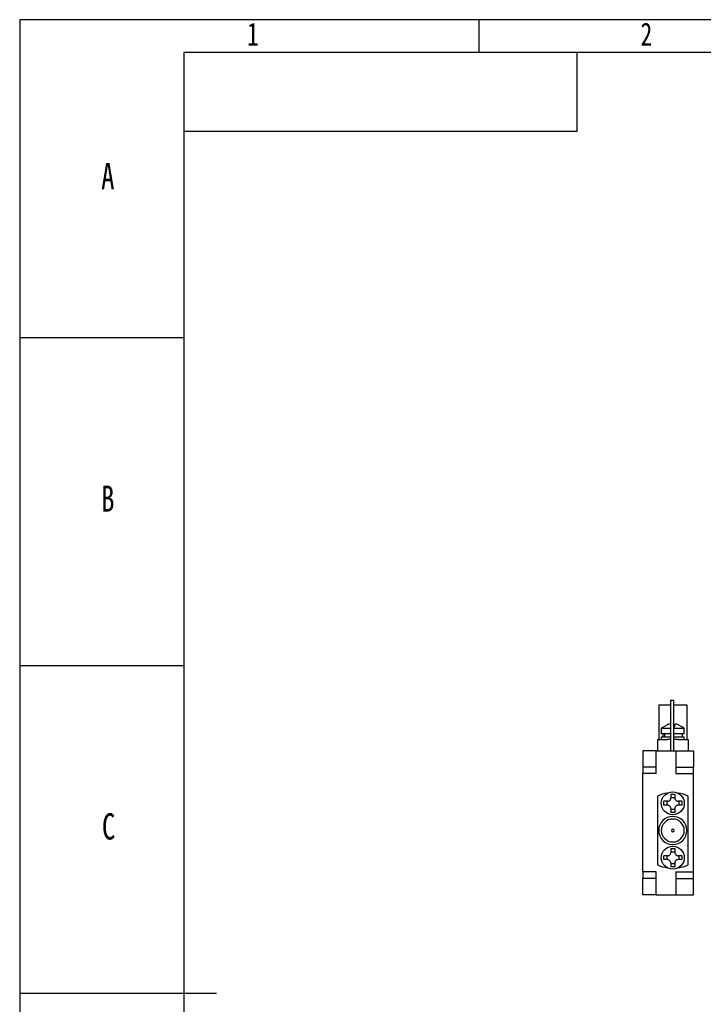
# Model space of a CAD drawing. Header units: millimetres. Extents: x 0 to 420, y 0 to 297.
# Tile 2 of 6: x 0 to 104, y 147 to 297. Entities that reach past the tile are written whole.
import ezdxf

# ---------------------------------------------------------------- set-up
doc = ezdxf.new("R2010")
doc.units = ezdxf.units.MM
for name, color, linetype in [('10', 7, 'Continuous'), ('5', 7, 'Continuous'), ('9', 7, 'Continuous')]:
    doc.layers.add(name, color=color, linetype=linetype)
doc.styles.add('SLDTEXTSTYLE1', font='hyswlongfangsong.ttf')

msp = doc.modelspace()

# ---------------------------------------------------------------- linework, layer by layer
at = {"color": 7, "linetype": 'Continuous', "lineweight": 25}
for p, q in [((97.418, 192.474), (97.418, 187.174)), ((97.418, 192.474), (99.218, 192.474)), ((99.218, 193.174), (99.218, 185.474)), ((99.218, 193.174), (99.718, 193.174)), ((99.718, 185.474), (99.718, 193.174)), ((99.718, 192.474), (101.718, 192.474)), ((101.718, 192.474), (101.718, 187.174)), ((98.768, 189.435), (98.184, 189.112)), ((99.868, 189.112), (99.868, 189.435)), ((100.952, 189.112), (100.368, 189.435)), ((97.818, 188.874), (97.818, 188.074)), ((99.218, 188.874), (97.818, 188.874)), ((99.218, 188.074), (97.818, 188.074)), ((98.068, 188.074), (98.068, 187.524)), ((98.108, 187.524), (98.108, 188.074)), ((98.184, 189.112), (98.183, 189.114)), ((98.328, 188.074), (98.328, 187.524)), ((99.868, 189.112), (99.718, 189.113)), ((101.318, 188.874), (99.718, 188.874)), ((101.318, 188.074), (99.718, 188.074)), ((101.068, 187.524), (101.068, 188.074)), ((101.318, 188.074), (101.318, 188.874)), ((97.218, 187.174), (97.218, 185.474)), ((97.218, 187.174), (98.736, 187.174)), ((97.818, 187.524), (97.818, 187.174)), ((99.218, 187.524), (97.818, 187.524)), ((99.194, 187.174), (98.736, 187.174)), ((101.318, 187.524), (99.714, 187.524)), ((100.4, 187.174), (99.718, 187.174)), ((100.4, 187.174), (101.918, 187.174)), ((101.318, 187.174), (101.318, 187.524)), ((101.918, 187.174), (101.918, 185.474)), ((95.018, 185.474), (95.018, 182.974)), ((97.018, 185.474), (95.018, 185.474)), ((97.018, 181.974), (97.018, 185.474)), ((97.018, 185.474), (100.018, 185.474)), ((100.018, 185.474), (100.018, 181.974)), ((100.018, 185.474), (102.718, 185.474)), ((102.718, 185.474), (102.718, 182.974)), ((97.018, 182.974), (95.018, 182.974)), ((95.018, 182.974), (95.018, 181.974)), ((95.018, 166.974), (95.018, 181.974)), ((97.018, 181.974), (95.018, 181.974)), ((100.018, 182.974), (102.718, 182.974)), ((100.018, 181.974), (102.718, 181.974)), ((102.718, 181.974), (102.718, 182.974)), ((102.718, 166.974), (102.718, 181.974)), ((99.268, 178.838), (99.268, 178.254)), ((99.868, 178.838), (99.868, 178.254)), ((97.218, 178.552), (97.218, 168.057)), ((98.768, 177.754), (98.184, 177.754)), ((98.668, 177.754), (98.668, 177.154)), ((99.268, 178.354), (99.868, 178.354)), ((100.952, 177.754), (100.368, 177.754)), ((100.468, 177.754), (100.468, 177.154)), ((101.918, 168.057), (101.918, 178.552)), ((98.768, 177.154), (98.184, 177.154)), ((99.268, 176.654), (99.268, 176.071)), ((99.268, 176.554), (99.868, 176.554)), ((99.868, 176.654), (99.868, 176.071)), ((100.952, 177.154), (100.368, 177.154)), ((99.268, 170.538), (99.268, 169.954)), ((99.268, 170.054), (99.868, 170.054)), ((99.868, 170.538), (99.868, 169.954)), ((98.768, 169.454), (98.184, 169.454)), ((98.768, 168.854), (98.184, 168.854)), ((98.668, 169.454), (98.668, 168.854)), ((99.268, 168.354), (99.268, 167.771)), ((99.268, 168.254), (99.868, 168.254)), ((99.868, 168.354), (99.868, 167.771)), ((100.952, 169.454), (100.368, 169.454)), ((100.952, 168.854), (100.368, 168.854)), ((100.468, 169.454), (100.468, 168.854)), ((97.018, 166.974), (95.018, 166.974)), ((95.018, 166.974), (95.018, 165.974)), ((97.018, 163.474), (97.018, 166.974)), ((100.018, 166.974), (100.018, 163.474)), ((100.018, 166.974), (102.718, 166.974)), ((102.718, 165.974), (102.718, 166.974)), ((97.018, 165.974), (95.018, 165.974)), ((95.018, 163.474), (95.018, 165.974)), ((100.018, 165.974), (102.718, 165.974)), ((102.718, 163.474), (102.718, 165.974)), ((97.018, 163.474), (95.018, 163.474)), ((97.018, 163.474), (100.018, 163.474)), ((100.018, 163.474), (102.718, 163.474))]:
    msp.add_line(p, q, dxfattribs=at)
for centre in [(99.568, 177.454), (99.568, 169.154)]:
    msp.add_circle(centre, 1.75, dxfattribs=at)
for centre, radius, start, end in [((101.149, 184.549), 5.46, 123.01641, 127.59844), ((97.987, 184.549), 5.46, 52.40156, 56.99019), ((99.568, 173.304), 5.75, 98.32175, 114.12292), ((99.568, 173.304), 5.75, 65.87708, 81.67825), ((99.568, 173.304), 2.15, 0, 180), ((99.568, 173.304), 1.75, 0, 180), ((99.568, 173.304), 2.15, 180, 0), ((99.568, 173.304), 1.75, 180, 0), ((99.568, 173.304), 0.19, 0, 180), ((99.568, 173.304), 0.19, 180, 0), ((99.568, 173.304), 5.75, 245.87708, 261.67825), ((99.568, 173.304), 5.75, 278.32175, 294.12292)]:
    msp.add_arc(centre, radius, start, end, dxfattribs=at)
for points, knots in [([(99.218, 189.513), (99.206, 189.521), (99.174, 189.542), (99.082, 189.542), (98.962, 189.515), (98.855, 189.475), (98.79, 189.445), (98.768, 189.435)], [0, 0, 0, 0, 0.1575851, 0.4084667, 0.6344836, 0.8777451, 1, 1, 1, 1]), ([(100.368, 189.435), (100.314, 189.459), (100.216, 189.502), (100.077, 189.539), (99.971, 189.543), (99.901, 189.514), (99.871, 189.475), (99.869, 189.445), (99.868, 189.435)], [0, 0, 0, 0, 0.2138622, 0.3936336, 0.574217, 0.736903, 0.9120015, 1, 1, 1, 1]), ([(100.952, 189.114), (100.955, 189.118), (100.958, 189.123), (100.952, 189.113), (100.952, 189.112)], [0, 0, 0, 0, 0.9174531, 1, 1, 1, 1]), ([(99.268, 178.838), (99.46, 178.844), (99.661, 178.85), (99.86, 178.839), (99.868, 178.838)], [0, 0, 0, 0, 0.9587009, 1, 1, 1, 1]), ([(98.184, 177.154), (98.178, 177.347), (98.172, 177.547), (98.184, 177.746), (98.184, 177.754)], [0, 0, 0, 0, 0.9587009, 1, 1, 1, 1]), ([(98.768, 177.754), (98.821, 177.759), (98.92, 177.768), (99.059, 177.839), (99.165, 177.939), (99.235, 178.061), (99.264, 178.167), (99.267, 178.233), (99.268, 178.254)], [0, 0, 0, 0, 0.2138622, 0.3936336, 0.574217, 0.736903, 0.9120015, 1, 1, 1, 1]), ([(99.868, 178.254), (99.873, 178.201), (99.882, 178.102), (99.953, 177.964), (100.052, 177.858), (100.174, 177.787), (100.281, 177.758), (100.346, 177.755), (100.368, 177.754)], [0, 0, 0, 0, 0.2138622, 0.3936336, 0.574217, 0.736903, 0.9120015, 1, 1, 1, 1]), ([(100.952, 177.754), (100.957, 177.562), (100.963, 177.361), (100.952, 177.163), (100.952, 177.154)], [0, 0, 0, 0, 0.9587009, 1, 1, 1, 1]), ([(99.268, 176.654), (99.263, 176.708), (99.254, 176.807), (99.183, 176.945), (99.083, 177.051), (98.962, 177.122), (98.855, 177.151), (98.79, 177.154), (98.768, 177.154)], [0, 0, 0, 0, 0.21386219, 0.39363364, 0.57421705, 0.73690298, 0.91200146, 1, 1, 1, 1]), ([(99.868, 176.071), (99.675, 176.065), (99.475, 176.059), (99.276, 176.07), (99.268, 176.071)], [0, 0, 0, 0, 0.95870089, 1, 1, 1, 1]), ([(100.368, 177.154), (100.314, 177.15), (100.216, 177.141), (100.077, 177.07), (99.971, 176.97), (99.901, 176.848), (99.871, 176.741), (99.869, 176.676), (99.868, 176.654)], [0, 0, 0, 0, 0.2138622, 0.3936336, 0.574217, 0.736903, 0.9120015, 1, 1, 1, 1]), ([(98.768, 169.454), (98.821, 169.459), (98.92, 169.468), (99.059, 169.539), (99.165, 169.639), (99.235, 169.761), (99.264, 169.867), (99.267, 169.933), (99.268, 169.954)], [0, 0, 0, 0, 0.21386219, 0.39363364, 0.57421705, 0.73690298, 0.91200146, 1, 1, 1, 1]), ([(99.268, 170.538), (99.46, 170.544), (99.661, 170.55), (99.86, 170.539), (99.868, 170.538)], [0, 0, 0, 0, 0.9587009, 1, 1, 1, 1]), ([(99.868, 169.954), (99.873, 169.901), (99.882, 169.802), (99.953, 169.664), (100.052, 169.558), (100.174, 169.487), (100.281, 169.458), (100.346, 169.455), (100.368, 169.454)], [0, 0, 0, 0, 0.2138622, 0.3936336, 0.574217, 0.736903, 0.9120015, 1, 1, 1, 1]), ([(98.184, 168.854), (98.178, 169.047), (98.172, 169.247), (98.184, 169.446), (98.184, 169.454)], [0, 0, 0, 0, 0.9587009, 1, 1, 1, 1]), ([(99.268, 168.354), (99.263, 168.408), (99.254, 168.507), (99.183, 168.645), (99.083, 168.751), (98.962, 168.822), (98.855, 168.851), (98.79, 168.854), (98.768, 168.854)], [0, 0, 0, 0, 0.2138622, 0.3936336, 0.574217, 0.736903, 0.9120015, 1, 1, 1, 1]), ([(100.368, 168.854), (100.314, 168.85), (100.216, 168.841), (100.077, 168.77), (99.971, 168.67), (99.901, 168.548), (99.871, 168.441), (99.869, 168.376), (99.868, 168.354)], [0, 0, 0, 0, 0.2138622, 0.3936336, 0.574217, 0.736903, 0.9120015, 1, 1, 1, 1]), ([(100.952, 169.454), (100.957, 169.262), (100.963, 169.061), (100.952, 168.863), (100.952, 168.854)], [0, 0, 0, 0, 0.9587009, 1, 1, 1, 1]), ([(99.868, 167.771), (99.675, 167.765), (99.475, 167.759), (99.276, 167.77), (99.268, 167.771)], [0, 0, 0, 0, 0.95870089, 1, 1, 1, 1])]:
    msp.add_open_spline(points, degree=3, knots=knots, dxfattribs=at)
at = {"layer": '5'}
for p, q in [((70, 297), (70, 292)), ((0, 248.5), (25, 248.5)), ((0, 198.5), (25, 198.5))]:
    msp.add_line(p, q, dxfattribs=at)
at = {"layer": '5', "color": 7, "lineweight": 25}
for p, q in [((415, 292), (25, 292)), ((25, 292), (25, 5)), ((85, 280), (85, 292)), ((25, 280), (85, 280))]:
    msp.add_line(p, q, dxfattribs=at)
at = {"layer": '5', "lineweight": 25}
msp.add_line((0, 148.5), (30, 148.5), dxfattribs=at)
at = {"layer": '9', "color": 7}
for p, q in [((420, 297), (0, 297)), ((0, 297), (0, 0))]:
    msp.add_line(p, q, dxfattribs=at)

# ---------------------------------------------------------------- texts
at = {"layer": '10', "attachment_point": 2, "style": 'SLDTEXTSTYLE1'}
for s, insert, char_height in [('1', (35.544, 296.552), 3.5), ('2', (95.544, 296.552), 3.5), ('A', (13.437, 275.12), 4), ('B', (13.437, 225.928), 4), ('C', (13.56, 175.928), 4)]:
    msp.add_mtext(s, dxfattribs=dict(at, insert=insert, char_height=char_height))

doc.saveas('drawing.dxf')
